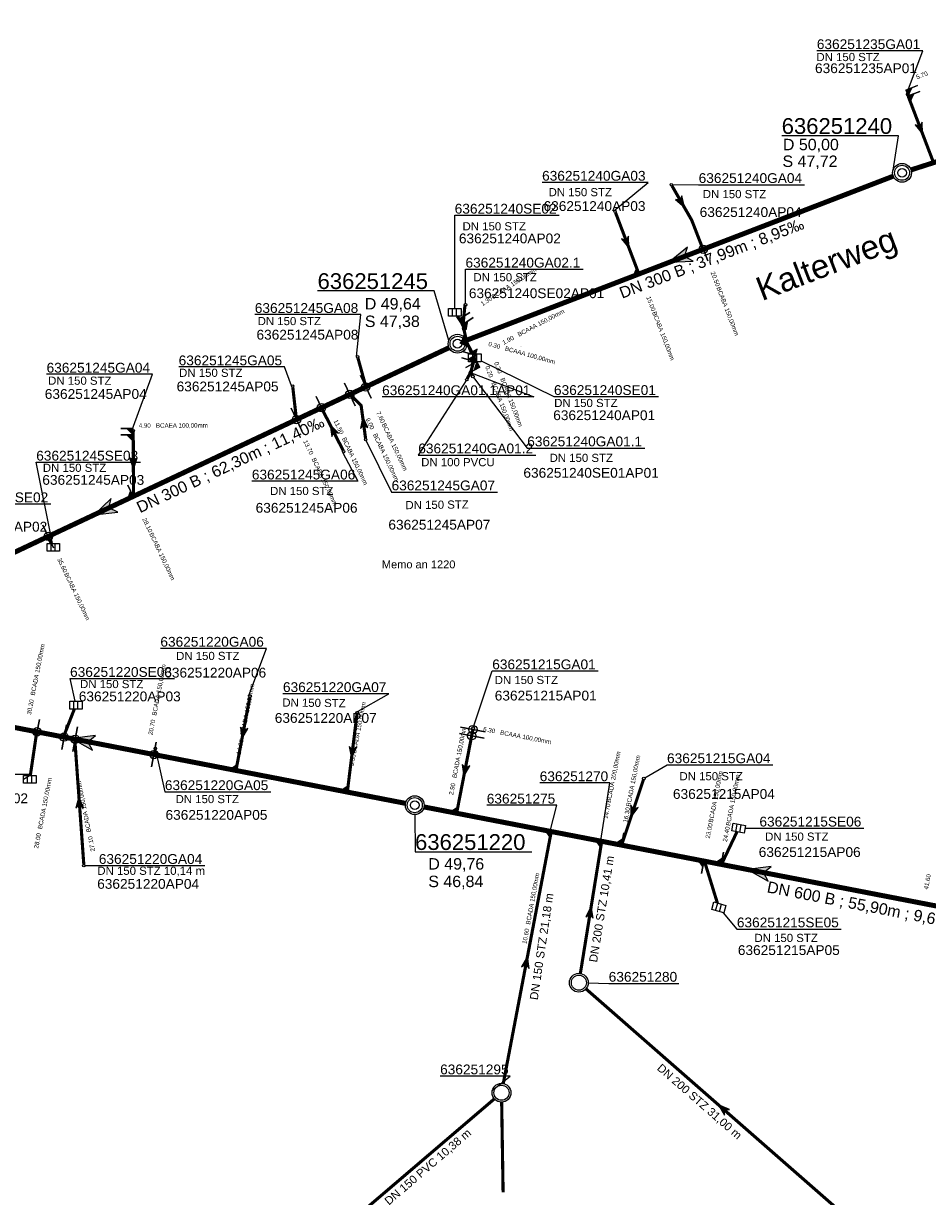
# Model space of a CAD drawing. Extents: x 356718 to 357658, y 5762241 to 5762615.
# Tile 89 of 157: x 357315 to 357387, y 5762296 to 5762389. Entities that reach past the tile are written whole.
import ezdxf
from ezdxf.enums import TextEntityAlignment as Align

# ---------------------------------------------------------------- set-up
doc = ezdxf.new("R2010")
doc.units = 0
doc.header["$MEASUREMENT"] = 0
doc.linetypes.add('AUSGEZOGEN', pattern=[0])
doc.linetypes.add('STRICHPUNKT', pattern=[5, 2, -1, 1, -1])
doc.layers.get('0').update_dxf_attribs({"linetype": 'AUSGEZOGEN'})
for name, color, linetype, true_color in [('111_00131_Symbol', 7, 'AUSGEZOGEN', 0x000000), ('111_00228_Schachtsymbol_nach_Sy', 7, 'AUSGEZOGEN', 0x000000), ('112_00229_Schachtdeckel', 7, 'AUSGEZOGEN', 0x000000), ('114_00133_Schachtnummer', 7, 'AUSGEZOGEN', 0x000000), ('114_10391_Deckelhoehe', 7, 'AUSGEZOGEN', 0x000000), ('114_10392_Schachtnummer', 7, 'AUSGEZOGEN', 0x000000), ('114_10393_Sohlhoehe', 7, 'AUSGEZOGEN', 0x000000), ('121_10376_Haltungen_Mischwasser', 6, 'STRICHPUNKT', 0xff00ff), ('121_10399_Haltungen_Mischwasser', 6, 'STRICHPUNKT', 0xff00ff), ('123_00048_Fliessrichtungspfeil', 7, 'AUSGEZOGEN', 0x000000), ('123_00137_Fliessrichtungspfeil', 7, 'AUSGEZOGEN', 0x000000), ('124_00118_Standard__Laenge___10', 7, 'AUSGEZOGEN', 0x000000), ('124_10395_Standard1', 7, 'AUSGEZOGEN', 0x000000), ('124_10626_Standard__Laenge____1', 7, 'AUSGEZOGEN', 0x000000), ('141_10677_Stutzen__alle__aus_DW', 7, 'AUSGEZOGEN', 0x000000), ('141_10868_Stutzen__141_', 7, 'AUSGEZOGEN', 0x000000), ('154_00087_Freie_Beschriftungen', 7, 'AUSGEZOGEN', 0x000000), ('156_10394_Strassennamen_1_500', 7, 'AUSGEZOGEN', 0x000000)]:
    doc.layers.add(name, color=color, linetype=linetype, true_color=true_color)
doc.styles.add('ARIAL', font='arial.ttf', dxfattribs={"height": 1.5})
doc.styles.get("Standard").update_dxf_attribs({"font": 'arial.ttf', "height": 1})

# ---------------------------------------------------------------- blocks, each defined once
blk = doc.blocks.new('N03')
at = {"color": 0}
for radius in [0.75, 0.6]:
    blk.add_circle((0, 0), radius, dxfattribs=at)
blk = doc.blocks.new('F00')
at = {"color": 0}
blk.add_circle((0, 0), 0.1, dxfattribs=at)
blk = doc.blocks.new('ES')
at = {"color": 0, "linetype": 'AUSGEZOGEN'}
for points in [[(-0.494, -0.319), (-0.494, 0.306), (0.506, 0.306), (0.506, -0.319), (-0.494, -0.319)], [(-0.169, -0.319), (-0.169, 0.306)], [(0.156, -0.319), (0.156, 0.306)]]:
    blk.add_lwpolyline(points, dxfattribs=at)
blk = doc.blocks.new('DEC')
at = {"color": 0}
blk.add_circle((0, 0), 0.35, dxfattribs=at)
blk = doc.blocks.new('FLI')
at = {"color": 0, "linetype": 'AUSGEZOGEN'}
blk.add_lwpolyline([(-0.4, 0), (-0.9, -0.6), (0.9, 0), (-0.9, 0.6), (-0.4, 0)], close=True, dxfattribs=at)
at = {"color": 0}
for points in [[(-0.4, 0), (0.9, 0), (-0.9, 0.6)], [(-0.9, -0.6), (0.9, 0), (-0.4, 0)]]:
    blk.add_solid(points, dxfattribs=at)

msp = doc.modelspace()

# ---------------------------------------------------------------- linework, layer by layer
at = {"layer": '114_00133_Schachtnummer', "color": 18, "linetype": 'AUSGEZOGEN', "true_color": 0x000000}
for points in [[(357384.966, 5762383.659), (357386.268, 5762387.119), (357377.813, 5762387.119)], [(357361.622, 5762374.341), (357364.349, 5762376.618), (357355.894, 5762376.618)], [(357366.302, 5762376.437), (357368.385, 5762376.435), (357376.84, 5762376.435)], [(357348.922, 5762366.561), (357348.922, 5762373.992), (357357.252, 5762373.992)], [(357349.783, 5762366.947), (357349.783, 5762369.69), (357359.174, 5762369.69)], [(357341.084, 5762362.734), (357341.429, 5762366.068), (357332.974, 5762366.068)], [(357351.031, 5762362.382), (357356.842, 5762359.521), (357365.172, 5762359.521)], [(357323.191, 5762356.864), (357324.818, 5762361.305), (357316.363, 5762361.305)], [(357335.896, 5762360.384), (357335.355, 5762361.888), (357326.9, 5762361.888)], [(357350.113, 5762361.465), (357355.237, 5762359.506), (357343.131, 5762359.506)], [(357349.831, 5762360.8), (357346.015, 5762354.863), (357355.407, 5762354.863)], [(357350.433, 5762361.05), (357354.71, 5762355.423), (357364.101, 5762355.423)], [(357341.868, 5762355.997), (357343.887, 5762351.913), (357352.342, 5762351.913)], [(357339.974, 5762355.099), (357341.193, 5762352.779), (357332.737, 5762352.779)], [(357316.831, 5762347.813), (357315.536, 5762354.285), (357323.866, 5762354.285)], [(357306.183, 5762344.587), (357308.36, 5762350.96), (357316.69, 5762350.96)], [(357332.504, 5762335.668), (357333.896, 5762339.436), (357325.441, 5762339.436)], [(357318.633, 5762335.218), (357318.237, 5762337.027), (357326.567, 5762337.027)], [(357350.429, 5762333.167), (357351.918, 5762337.634), (357360.374, 5762337.634)], [(357341.042, 5762334.323), (357343.674, 5762335.818), (357335.219, 5762335.818)], [(357325.057, 5762331.352), (357325.798, 5762327.996), (357334.254, 5762327.996)], [(357314.526, 5762329.012), (357315.122, 5762329.365), (357306.792, 5762329.365)], [(357364.098, 5762329.107), (357365.861, 5762330.143), (357374.316, 5762330.143)], [(357360.579, 5762324.111), (357361.29, 5762328.705), (357355.705, 5762328.705)], [(357356.534, 5762324.858), (357357.065, 5762326.92), (357351.481, 5762326.92)], [(357372.095, 5762325.089), (357373.234, 5762325.087), (357381.564, 5762325.087)], [(357319.438, 5762322.107), (357320.529, 5762322.105), (357328.984, 5762322.105)], [(357370.352, 5762318.336), (357371.434, 5762317.044), (357379.765, 5762317.044)], [(357359.578, 5762312.744), (357361.209, 5762312.705), (357366.794, 5762312.705)], [(357351.934, 5762304.177), (357353.344, 5762305.316), (357347.76, 5762305.316)]]:
    msp.add_lwpolyline(points, dxfattribs=at)
at = {"layer": '114_10392_Schachtnummer', "color": 18, "linetype": 'AUSGEZOGEN', "true_color": 0x000000}
for points in [[(357383.896, 5762377.602), (357384.317, 5762380.327), (357375.009, 5762380.327)], [(357348.448, 5762364.01), (357347.288, 5762367.952), (357337.98, 5762367.952)], [(357345.74, 5762326.177), (357345.758, 5762323.196), (357355.066, 5762323.196)]]:
    msp.add_lwpolyline(points, dxfattribs=at)
at = {"layer": '121_10376_Haltungen_Mischwasser', "color": 6, "linetype": 'STRICHPUNKT', "true_color": 0xff00ff, "const_width": 0.4}
for points in [[(357420.97, 5762389.098), (357385.327, 5762377.612)], [(357383.913, 5762377.113), (357349.85, 5762364.015)], [(357348.471, 5762363.427), (357293.184, 5762337.393)], [(357344.999, 5762327.07), (357293.184, 5762337.127)], [(357399.871, 5762316.458), (357346.471, 5762326.785)]]:
    msp.add_lwpolyline(points, dxfattribs=at)
at = {"layer": '121_10399_Haltungen_Mischwasser', "color": 6, "linetype": 'STRICHPUNKT', "true_color": 0xff00ff, "const_width": 0.25}
for points in [[(357385.092, 5762383.522), (357387.09, 5762378.285)], [(357366.252, 5762376.35), (357367.835, 5762373.598), (357368.696, 5762371.369)], [(357361.751, 5762374.211), (357363.582, 5762369.402)], [(357349.783, 5762366.847), (357349.734, 5762366.764), (357349.601, 5762365.375), (357349.6, 5762365.372)], [(357349.131, 5762365.936), (357349.576, 5762365.255), (357349.829, 5762364.114)], [(357350.364, 5762362.937), (357349.851, 5762363.91)], [(357341.203, 5762362.6), (357341.813, 5762360.4)], [(357350.331, 5762361.221), (357350.209, 5762361.492), (357350.498, 5762362.535)], [(357349.932, 5762360.972), (357350.162, 5762361.404)], [(357336.006, 5762360.269), (357336.284, 5762357.792)], [(357341.811, 5762356.186), (357341.456, 5762358.821), (357340.628, 5762359.629)], [(357340.024, 5762355.219), (357338.339, 5762358.545)], [(357323.275, 5762356.709), (357323.296, 5762351.672)], [(357316.739, 5762347.813), (357316.497, 5762348.298)], [(357332.573, 5762335.523), (357331.49, 5762329.794)], [(357318.576, 5762334.593), (357317.745, 5762332.46)], [(357341.127, 5762334.199), (357340.367, 5762328.07)], [(357350.378, 5762332.974), (357349.093, 5762326.379)], [(357315.065, 5762329.295), (357315.564, 5762332.681)], [(357319.331, 5762322.207), (357318.619, 5762332.092)], [(357325.02, 5762331.351), (357324.978, 5762331.058)], [(357363.98, 5762328.961), (357362.271, 5762323.83)], [(357352.797, 5762304.716), (357356.608, 5762324.722)], [(357371.438, 5762324.791), (357370.245, 5762322.286)], [(357358.948, 5762313.502), (357360.636, 5762323.943)], [(357369.879, 5762319.121), (357368.877, 5762322.362)], [(357381.216, 5762293.168), (357359.392, 5762312.268)], [(357359.189, 5762242.649), (357336.806, 5762242.554), (357336.192, 5762289.912), (357352.087, 5762303.492)], [(357352.783, 5762296.045), (357352.669, 5762303.229)]]:
    msp.add_lwpolyline(points, dxfattribs=at)
at = {"layer": '141_10677_Stutzen__alle__aus_DW', "color": 18, "linetype": 'AUSGEZOGEN', "true_color": 0x000000}
for points in [[(357385.093, 5762383.517), (357386.028, 5762383.874)], [(357385.093, 5762383.517), (357385.272, 5762383.05), (357385.56, 5762383.696)], [(357349.559, 5762365.281), (357350.396, 5762365.828)], [(357349.559, 5762365.281), (357349.833, 5762364.862), (357349.978, 5762365.554)], [(357350.445, 5762362.342), (357349.481, 5762362.609)], [(357350.69, 5762362.317), (357349.806, 5762361.851)], [(357350.445, 5762362.342), (357350.578, 5762362.824), (357349.963, 5762362.476)], [(357350.69, 5762362.317), (357350.457, 5762362.76), (357350.248, 5762362.084)], [(357323.276, 5762356.472), (357322.276, 5762356.468)], [(357323.276, 5762356.472), (357322.776, 5762356.47), (357323.278, 5762355.972)], [(357351.26, 5762332.274), (357349.297, 5762332.656)]]:
    msp.add_lwpolyline(points, close=True, dxfattribs=at)
at = {"layer": '141_10677_Stutzen__alle__aus_DW', "color": 18, "true_color": 0x000000}
msp.add_circle((357350.279, 5762332.465), 0.333, dxfattribs=at)
for points in [[(357385.093, 5762383.517), (357385.272, 5762383.05), (357385.56, 5762383.696)], [(357349.559, 5762365.281), (357349.833, 5762364.862), (357349.978, 5762365.554)], [(357350.445, 5762362.342), (357350.578, 5762362.824), (357349.963, 5762362.476)], [(357350.69, 5762362.317), (357350.457, 5762362.76), (357350.248, 5762362.084)], [(357323.276, 5762356.472), (357322.776, 5762356.47), (357323.278, 5762355.972)]]:
    msp.add_solid(points, dxfattribs=at)
at = {"layer": '141_10868_Stutzen__141_', "color": 18, "linetype": 'AUSGEZOGEN', "true_color": 0x000000}
for points in [[(357384.915, 5762383.984), (357385.849, 5762384.341)], [(357384.915, 5762383.984), (357385.093, 5762383.517), (357385.382, 5762384.163)], [(357369.11, 5762370.349), (357368.392, 5762372.216)], [(357363.617, 5762369.309), (357363.438, 5762369.776), (357363.151, 5762369.129)], [(357363.617, 5762369.309), (357363.258, 5762370.242)], [(357349.285, 5762365.699), (357350.122, 5762366.247)], [(357349.285, 5762365.699), (357349.559, 5762365.281), (357349.704, 5762365.973)], [(357349.897, 5762364.033), (357349.538, 5762364.966)], [(357349.803, 5762363.997), (357349.337, 5762363.818), (357349.983, 5762363.531)], [(357349.897, 5762364.033), (357349.717, 5762364.5), (357349.43, 5762363.854)], [(357349.803, 5762363.997), (357350.162, 5762363.064)], [(357350.578, 5762362.824), (357349.615, 5762363.091)], [(357350.578, 5762362.824), (357350.712, 5762363.306), (357350.097, 5762362.957)], [(357350.924, 5762361.875), (357350.69, 5762362.317), (357350.481, 5762361.642)], [(357342.248, 5762359.391), (357341.396, 5762361.2)], [(357350.924, 5762361.875), (357350.039, 5762361.409)], [(357340.981, 5762358.794), (357340.129, 5762360.604)], [(357338.719, 5762357.729), (357337.867, 5762359.539)], [(357336.729, 5762356.792), (357335.877, 5762358.601)], [(357323.274, 5762356.972), (357322.274, 5762356.968)], [(357323.274, 5762356.972), (357322.774, 5762356.97), (357323.276, 5762356.472)], [(357323.275, 5762351.562), (357323.062, 5762352.015), (357322.823, 5762351.349)], [(357323.275, 5762351.562), (357322.849, 5762352.467)], [(357316.916, 5762347.463), (357316.064, 5762349.272)], [(357315.788, 5762333.758), (357315.407, 5762331.795)], [(357317.948, 5762333.339), (357317.567, 5762331.376)], [(357318.831, 5762333.168), (357318.45, 5762331.204)], [(357351.356, 5762332.764), (357349.393, 5762333.147)], [(357325.114, 5762331.948), (357324.733, 5762329.985)], [(357331.501, 5762329.69), (357331.691, 5762330.672)], [(357331.501, 5762329.69), (357331.596, 5762330.181), (357331.01, 5762329.785)], [(357340.336, 5762327.975), (357340.431, 5762328.466), (357339.845, 5762328.07)], [(357340.336, 5762327.975), (357340.526, 5762328.957)], [(357349.073, 5762326.281), (357349.168, 5762326.772), (357348.582, 5762326.376)], [(357349.073, 5762326.281), (357349.263, 5762327.263)], [(357356.633, 5762324.82), (357356.142, 5762324.914), (357356.538, 5762324.329)], [(357356.633, 5762324.82), (357356.443, 5762323.838)], [(357362.229, 5762323.737), (357362.419, 5762324.719)], [(357360.659, 5762324.041), (357360.168, 5762324.136), (357360.564, 5762323.55)], [(357360.659, 5762324.041), (357360.469, 5762323.059)], [(357362.229, 5762323.737), (357362.324, 5762324.228), (357361.739, 5762323.832)], [(357370.182, 5762322.199), (357370.372, 5762323.181)], [(357368.808, 5762322.465), (357368.317, 5762322.56), (357368.713, 5762321.974)], [(357368.808, 5762322.465), (357368.618, 5762321.483)], [(357370.182, 5762322.199), (357370.277, 5762322.69), (357369.691, 5762322.294)]]:
    msp.add_lwpolyline(points, close=True, dxfattribs=at)
at = {"layer": '141_10868_Stutzen__141_', "color": 18, "true_color": 0x000000}
for centre in [(357368.751, 5762371.283), (357341.822, 5762360.295), (357340.555, 5762359.699), (357338.293, 5762358.634), (357336.303, 5762357.697), (357316.49, 5762348.367), (357315.597, 5762332.777), (357350.374, 5762332.956), (357317.757, 5762332.358), (357318.641, 5762332.186), (357324.923, 5762330.967)]:
    msp.add_circle(centre, 0.333, dxfattribs=at)
for points in [[(357384.915, 5762383.984), (357385.093, 5762383.517), (357385.382, 5762384.163)], [(357363.617, 5762369.309), (357363.438, 5762369.776), (357363.151, 5762369.129)], [(357349.285, 5762365.699), (357349.559, 5762365.281), (357349.704, 5762365.973)], [(357349.803, 5762363.997), (357349.337, 5762363.818), (357349.983, 5762363.531)], [(357349.897, 5762364.033), (357349.717, 5762364.5), (357349.43, 5762363.854)], [(357350.578, 5762362.824), (357350.712, 5762363.306), (357350.097, 5762362.957)], [(357350.924, 5762361.875), (357350.69, 5762362.317), (357350.481, 5762361.642)], [(357323.274, 5762356.972), (357322.774, 5762356.97), (357323.276, 5762356.472)], [(357323.275, 5762351.562), (357323.062, 5762352.015), (357322.823, 5762351.349)], [(357331.501, 5762329.69), (357331.596, 5762330.181), (357331.01, 5762329.785)], [(357340.336, 5762327.975), (357340.431, 5762328.466), (357339.845, 5762328.07)], [(357349.073, 5762326.281), (357349.168, 5762326.772), (357348.582, 5762326.376)], [(357356.633, 5762324.82), (357356.142, 5762324.914), (357356.538, 5762324.329)], [(357360.659, 5762324.041), (357360.168, 5762324.136), (357360.564, 5762323.55)], [(357362.229, 5762323.737), (357362.324, 5762324.228), (357361.739, 5762323.832)], [(357368.808, 5762322.465), (357368.317, 5762322.56), (357368.713, 5762321.974)], [(357370.182, 5762322.199), (357370.277, 5762322.69), (357369.691, 5762322.294)]]:
    msp.add_solid(points, dxfattribs=at)

# ---------------------------------------------------------------- block references
at = {"layer": '111_00131_Symbol', "color": 18, "true_color": 0x000000}
for name, p in [('F00', (357385.056, 5762383.615)), ('F00', (357366.202, 5762376.437)), ('F00', (357361.715, 5762374.304)), ('F00', (357349.783, 5762366.847)), ('ES', (357348.922, 5762366.255)), ('F00', (357341.176, 5762362.696)), ('ES', (357350.525, 5762362.631)), ('F00', (357350.372, 5762361.13)), ('F00', (357335.995, 5762360.368)), ('F00', (357349.885, 5762360.884)), ('F00', (357323.275, 5762356.809)), ('F00', (357341.824, 5762356.087)), ('F00', (357340.069, 5762355.13)), ('ES', (357316.892, 5762347.507)), ('ES', (357318.7, 5762334.912)), ('F00', (357332.592, 5762335.621)), ('F00', (357341.139, 5762334.298)), ('F00', (357350.397, 5762333.072)), ('F00', (357325.035, 5762331.45)), ('ES', (357315.02, 5762328.989)), ('F00', (357364.012, 5762329.056)), ('F00', (357319.338, 5762322.107)), ('N03', (357358.828, 5762312.762)), ('N03', (357352.657, 5762303.979))]:
    msp.add_blockref(name, p, dxfattribs=at)
for name, p, rotation in [('F00', (357368.732, 5762371.276), 20.89999999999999), ('F00', (357363.618, 5762369.309), 20.89999999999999), ('F00', (357349.559, 5762365.281), 123.2), ('F00', (357349.804, 5762363.998), 20.89999999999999), ('F00', (357349.851, 5762364.016), 20.89999999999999), ('F00', (357350.525, 5762362.631), 297.8), ('F00', (357350.209, 5762361.492), 264.2), ('F00', (357341.84, 5762360.304), 25.20000000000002), ('F00', (357340.556, 5762359.699), 25.20000000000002), ('F00', (357338.294, 5762358.634), 25.20000000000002), ('F00', (357336.295, 5762357.693), 25.20000000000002), ('F00', (357323.296, 5762351.572), 25.20000000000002), ('F00', (357316.452, 5762348.387), 25.20000000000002), ('F00', (357315.579, 5762332.78), 349), ('F00', (357317.709, 5762332.367), 349), ('F00', (357318.612, 5762332.192), 349), ('F00', (357324.963, 5762330.959), 349), ('F00', (357331.471, 5762329.696), 349), ('F00', (357340.355, 5762327.971), 349), ('F00', (357349.074, 5762326.281), 349.1), ('F00', (357356.627, 5762324.82), 349.1), ('ES', (357371.58, 5762325.089), 349.5), ('F00', (357360.652, 5762324.042), 349.1), ('F00', (357362.239, 5762323.735), 349.1), ('F00', (357368.847, 5762322.458), 349.1), ('F00', (357370.202, 5762322.196), 349.1), ('ES', (357369.987, 5762318.772), 344.1)]:
    msp.add_blockref(name, p, dxfattribs=dict(at, rotation=rotation))
at = {"layer": '111_00228_Schachtsymbol_nach_Sy', "color": 18, "true_color": 0x000000}
for p in [(357384.613, 5762377.382), (357349.15, 5762363.746), (357345.735, 5762326.927)]:
    msp.add_blockref('N03', p, dxfattribs=at)
at = {"layer": '112_00229_Schachtdeckel', "color": 18, "true_color": 0x000000}
for p in [(357384.613, 5762377.382), (357349.15, 5762363.746), (357345.735, 5762326.927)]:
    msp.add_blockref('DEC', p, dxfattribs=at)
at = {"layer": '123_00048_Fliessrichtungspfeil', "color": 18, "true_color": 0x000000}
for p, rotation in [((357366.882, 5762370.564), 201.1), ((357320.967, 5762350.475), 205.3), ((357319.259, 5762332.066), 169), ((357373.171, 5762321.622), 169)]:
    msp.add_blockref('FLI', p, dxfattribs=dict(at, rotation=rotation))
at = {"layer": '123_00137_Fliessrichtungspfeil', "color": 18, "true_color": 0x000000, "xscale": 0.5, "yscale": 0.5, "zscale": 0.5}
for p, rotation in [((357386.091, 5762380.904), 290.9), ((357367.019, 5762375.018), 300.0000000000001), ((357362.666, 5762371.806), 290.9), ((357339.182, 5762356.882), 116.8), ((357341.64, 5762357.454), 97.6), ((357323.285, 5762354.19), 270.3), ((357332.031, 5762332.658), 259.3), ((357340.747, 5762331.134), 263), ((357349.736, 5762329.677), 258.9999999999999), ((357318.975, 5762327.15), 94.10000000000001), ((357363.126, 5762326.395), 251.6), ((357359.74, 5762318.402), 80.8), ((357354.642, 5762314.4), 79.19999999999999), ((357370.304, 5762302.718), 138.8)]:
    msp.add_blockref('FLI', p, dxfattribs=dict(at, rotation=rotation))

# ---------------------------------------------------------------- texts
at = {"layer": '114_00133_Schachtnummer', "color": 18, "true_color": 0x000000, "style": 'ARIAL'}
for s, height, p in [('636251235GA01', 0.78136, (357377.813, 5762388.035)), ('636251235AP01', 0.78136, (357377.667, 5762386.118)), ('636251240GA03', 0.78136, (357355.894, 5762377.533)), ('636251240GA04', 0.78136, (357368.385, 5762377.351)), ('636251240SE02', 0.78136, (357348.922, 5762374.908)), ('636251240AP03', 0.78136, (357356.011, 5762375.118)), ('636251240AP04', 0.78136, (357368.467, 5762374.638)), ('636251240AP02', 0.78136, (357349.256, 5762372.537)), ('636251240GA02.1', 0.78136, (357349.783, 5762370.606)), ('636251240SE02AP01', 0.78136, (357350.052, 5762368.165)), ('636251245GA08', 0.78136, (357332.974, 5762366.984)), ('636251245AP08', 0.78136, (357333.109, 5762364.856)), ('636251245GA04', 0.78136, (357316.363, 5762362.221)), ('636251245GA05', 0.78136, (357326.9, 5762362.804)), ('636251245AP05', 0.78136, (357326.737, 5762360.724)), ('636251240GA01.1AP01', 0.78136, (357343.131, 5762360.422)), ('636251240SE01', 0.78136, (357356.842, 5762360.437)), ('636251245AP04', 0.78136, (357316.218, 5762360.126)), ('636251240AP01', 0.78136, (357356.782, 5762358.43)), ('636251240GA01.2', 0.78136, (357346.015, 5762355.779)), ('636251240GA01.1', 0.78136, (357354.71, 5762356.339)), ('636251245SE03', 0.78136, (357315.536, 5762355.201)), ('636251245GA06', 0.78136, (357332.737, 5762353.695)), ('636251240SE01AP01', 0.78136, (357354.404, 5762353.834)), ('636251245AP03', 0.78136, (357316.022, 5762353.27)), ('636251245GA07', 0.78136, (357343.887, 5762352.829)), ('636251245SE02', 0.78136, (357308.36, 5762351.876)), ('636251245AP06', 0.78136, (357333.04, 5762351.042)), ('636251245AP02', 0.78136, (357308.282, 5762349.537)), ('636251245AP07', 0.78136, (357343.632, 5762349.697)), ('636251220GA06', 0.78136, (357325.441, 5762340.352)), ('636251220SE03', 0.78136, (357318.237, 5762337.943)), ('636251220AP06', 0.78136, (357325.75, 5762337.891)), ('636251215GA01', 0.78136, (357351.918, 5762338.55)), ('636251220AP03', 0.78136, (357318.933, 5762335.993)), ('636251220GA07', 0.78136, (357335.219, 5762336.734)), ('636251215AP01', 0.78136, (357352.117, 5762336.059)), ('636251220AP07', 0.78136, (357334.567, 5762334.276)), ('636251215GA04', 0.78136, (357365.861, 5762331.059)), ('636251270', 0.7814, (357355.705, 5762329.621)), ('636251220GA05', 0.78136, (357325.798, 5762328.912)), ('636251220AP02', 0.78136, (357306.749, 5762327.866)), ('636251275', 0.7814, (357351.481, 5762327.836)), ('636251215AP04', 0.78136, (357366.333, 5762328.21)), ('636251220AP05', 0.78136, (357325.85, 5762326.542)), ('636251215SE06', 0.78136, (357373.234, 5762326.003)), ('636251220GA04', 0.78136, (357320.529, 5762323.021)), ('636251215AP06', 0.78136, (357373.179, 5762323.573)), ('636251220AP04', 0.78136, (357320.398, 5762321.035)), ('636251215SE05', 0.78136, (357371.434, 5762317.96)), ('636251215AP05', 0.78136, (357371.512, 5762315.75)), ('636251280', 0.7814, (357361.209, 5762313.62)), ('636251295', 0.7814, (357347.76, 5762306.232))]:
    msp.add_text(s, height=height, dxfattribs=at).set_placement(p, align=Align.TOP_LEFT)
at = {"layer": '114_10391_Deckelhoehe', "color": 18, "true_color": 0x000000, "style": 'ARIAL'}
for s, p in [('D 50,00', (357375.108, 5762380.094)), ('D 49,64', (357341.75, 5762367.389)), ('D 49,76', (357346.816, 5762322.698))]:
    msp.add_text(s, height=0.9116, dxfattribs=at).set_placement(p, align=Align.TOP_LEFT)
at = {"layer": '114_10392_Schachtnummer', "color": 18, "true_color": 0x000000, "style": 'ARIAL'}
for s, p in [('636251240', (357375.009, 5762381.744)), ('636251245', (357337.98, 5762369.368)), ('636251220', (357345.758, 5762324.612))]:
    msp.add_text(s, height=1.2601, dxfattribs=at).set_placement(p, align=Align.TOP_LEFT)
at = {"layer": '114_10393_Sohlhoehe', "color": 18, "true_color": 0x000000, "style": 'ARIAL'}
for s, p in [('S 47,72', (357375.075, 5762378.761)), ('S 47,38', (357341.75, 5762365.989)), ('S 46,84', (357346.816, 5762321.298))]:
    msp.add_text(s, height=0.9116, dxfattribs=at).set_placement(p, align=Align.TOP_LEFT)
at = {"layer": '124_00118_Standard__Laenge___10', "color": 18, "true_color": 0x000000, "style": 'ARIAL'}
msp.add_text('DN 150 STZ 10,14 m', height=0.65113, dxfattribs=at).set_placement((357320.412, 5762322.018), align=Align.TOP_LEFT)
for s, rotation, p in [('DN 200 STZ 10,41 m', 80.8, (357359.63, 5762314.454)), ('DN 150 STZ 21,18 m', 81.6, (357354.902, 5762311.444)), ('DN 200 STZ 31,00 m', 318.9, (357365.435, 5762306.352)), ('DN 150 PVC 10,38 m', 40.7, (357343.248, 5762295.466))]:
    msp.add_text(s, height=0.65113, rotation=rotation, dxfattribs=at).set_placement(p, align=Align.TOP_LEFT)
at = {"layer": '124_10395_Standard1', "color": 18, "true_color": 0x000000, "style": 'ARIAL'}
for s, rotation, p in [('DN 300 B ; 37,99m ; 8,95‰', 21, (357361.948, 5762368.181)), ('DN 300 B ; 62,30m ; 11,40‰', 25.2, (357323.426, 5762351.039)), ('DN 600 B ; 55,90m ; 9,66‰', 349.1, (357373.954, 5762320.871))]:
    msp.add_text(s, height=0.91158, rotation=rotation, dxfattribs=at).set_placement(p, align=Align.TOP_LEFT)
at = {"layer": '124_10626_Standard__Laenge____1', "color": 18, "true_color": 0x000000, "style": 'ARIAL'}
for s, height, p in [('DN 150 STZ', 0.6511, (357377.779, 5762386.946)), ('DN 150 STZ', 0.6511, (357356.414, 5762376.163)), ('DN 150 STZ', 0.6511, (357349.549, 5762373.44)), ('DN 150 STZ', 0.6511, (357350.417, 5762369.376)), ('DN 150 STZ', 0.6511, (357333.202, 5762365.879)), ('DN 150 STZ', 0.6511, (357326.936, 5762361.752)), ('DN 150 STZ', 0.6511, (357356.861, 5762359.344)), ('DN 100 PVCU', 0.65113, (357346.248, 5762354.619)), ('DN 150 STZ', 0.6511, (357356.494, 5762354.963)), ('DN 150 STZ', 0.6511, (357316.064, 5762354.171)), ('DN 150 STZ', 0.6511, (357334.191, 5762352.321)), ('DN 150 STZ', 0.6511, (357326.695, 5762339.16)), ('DN 150 STZ', 0.6511, (357352.113, 5762337.24)), ('DN 150 STZ', 0.6511, (357366.854, 5762329.56)), ('DN 150 STZ', 0.6511, (357326.655, 5762327.739)), ('DN 150 STZ', 0.6511, (357373.688, 5762324.742)), ('DN 150 STZ', 0.6511, (357372.836, 5762316.66))]:
    msp.add_text(s, height=height, dxfattribs=at).set_placement(p, align=Align.TOP_LEFT)
for rotation, p in [(359.9, (357368.718, 5762376.014)), (359.9, (357316.483, 5762361.127)), (0.7, (357344.986, 5762351.192)), (359.9, (357319.03, 5762336.921)), (359.4, (357335.174, 5762335.443))]:
    msp.add_text('DN 150 STZ', height=0.6511, rotation=rotation, dxfattribs=at).set_placement(p, align=Align.TOP_LEFT)
at = {"layer": '141_10677_Stutzen__alle__aus_DW', "color": 18, "true_color": 0x000000}
for s, rotation, p in [('5.70', 20.8, (357386.643, 5762384.113)), ('0.30', 344.5, (357352.047, 5762361.901)), ('4.90', 0.2, (357324.938, 5762356.482)), ('6.30', 349, (357351.91, 5762332.151))]:
    msp.add_text(s, height=0.00707, rotation=rotation, dxfattribs=at).set_placement(p, align=Align.TOP_RIGHT)
for s, rotation, p in [('BCAAA 150,00mm', 33.1, (357350.887, 5762367.783)), ('1.30', 33.1, (357350.536, 5762367.554)), ('1.90', 27.7, (357353.78, 5762363.293)), ('BCAAA 150,00mm', 27.7, (357354.151, 5762363.487)), ('BCAAA 100,00mm', 344.5, (357352.048, 5762361.901)), ('BCAEA 100,00mm', 0.2, (357324.939, 5762356.482)), ('BCAAA 100,00mm', 349, (357351.911, 5762332.151))]:
    msp.add_text(s, height=0.00707, rotation=rotation, dxfattribs=at).set_placement(p, align=Align.TOP_LEFT)
at = {"layer": '141_10868_Stutzen__141_', "color": 18, "true_color": 0x000000}
for s, height, rotation, p in [('5.70', 0.3533, 20.8, (357385.684, 5762385.163)), ('BCAAA 150,00mm', 0.35326, 33.1, (357351.818, 5762367.595)), ('BCABA 150,00mm', 0.35326, 291.1, (357370.129, 5762368.336)), ('BCAAA 150,00mm', 0.35326, 27.8, (357353.89, 5762364.605)), ('BCABA 150,00mm', 0.35326, 291.1, (357364.995, 5762366.362)), ('1.90', 0.3533, 27.8, (357352.675, 5762363.965)), ('0.30', 0.3533, 344.5, (357351.67, 5762363.918)), ('BCAAA 100,00mm', 0.35326, 344.5, (357352.993, 5762363.551)), ('0.30', 0.3533, 291.1, (357352.389, 5762362.346)), ('0.20', 0.3533, 291.1, (357351.675, 5762362.025)), ('BCABA 150,00mm', 0.35326, 291.1, (357352.169, 5762360.744)), ('BCABA 150,00mm', 0.35326, 291.1, (357352.883, 5762361.064)), ('4.90', 0.3533, 0.2, (357323.712, 5762357.391)), ('BCAEA 100,00mm', 0.35326, 0.2, (357325.085, 5762357.396)), ('11.50', 0.3533, 295.3, (357339.566, 5762357.741)), ('9.00', 0.3533, 295.3, (357342.125, 5762357.88)), ('BCABA 150,00mm', 0.35326, 295.3, (357343.407, 5762357.456)), ('BCABA 150,00mm', 0.35326, 295.3, (357342.712, 5762356.638)), ('13.70', 0.3533, 295.3, (357337.145, 5762356.109)), ('BCABA 150,00mm', 0.35326, 295.3, (357340.236, 5762356.323)), ('BCABA 150,00mm', 0.35326, 295.3, (357337.816, 5762354.692)), ('BCABA 150,00mm', 0.35326, 295.3, (357324.86, 5762348.723)), ('BCABA 150,00mm', 0.35326, 295.3, (357318.075, 5762345.528)), ('BCADA 150,00mm', 0.35326, 78.9, (357315.072, 5762335.725)), ('BCADA 150,00mm', 0.35326, 79, (357324.759, 5762334.114)), ('BCADA 150,00mm', 0.35326, 79, (357331.8, 5762332.54)), ('30.20', 0.3533, 78.9, (357314.77, 5762334.187)), ('BCADA 150,00mm', 0.35326, 79, (357340.698, 5762331.094)), ('20.70', 0.3533, 79, (357324.46, 5762332.575)), ('6.30', 0.3533, 349, (357351.241, 5762333.182)), ('14.00', 0.3533, 79, (357331.5, 5762331.001)), ('BCADA 150,00mm', 0.35326, 79, (357348.714, 5762329.132)), ('BCAAA 100,00mm', 0.35326, 349, (357352.59, 5762332.92)), ('BCADA 200,00mm', 0.35326, 79, (357361.019, 5762327.161)), ('BCADA 150,00mm', 0.35326, 79, (357362.59, 5762326.857)), ('BCADA 150,00mm', 0.35326, 79, (357369.168, 5762325.585)), ('BCADA 150,00mm', 0.35326, 78.9, (357315.645, 5762325.054)), ('BCADA 150,00mm', 0.35326, 101.5, (357319.573, 5762324.733)), ('2.90', 0.3533, 79, (357348.452, 5762327.783)), ('BCADA 150,00mm', 0.35326, 79, (357370.542, 5762325.319)), ('28.00', 0.3533, 78.9, (357315.343, 5762323.515)), ('27.10', 0.3533, 101.5, (357319.886, 5762323.196)), ('BCADA 150,00mm', 0.35326, 79.6, (357354.586, 5762317.439)), ('41.60', 0.3533, 79, (357386.34, 5762320.245)), ('10.60', 0.3533, 79.6, (357354.303, 5762315.897))]:
    msp.add_text(s, height=height, rotation=rotation, dxfattribs=at).set_placement(p, align=Align.TOP_LEFT)
for s, rotation, p in [('20.50', 291.1, (357370.105, 5762368.399)), ('1.30', 33.1, (357351.761, 5762367.557)), ('15.00', 291.1, (357364.971, 5762366.425)), ('7.60', 295.3, (357343.378, 5762357.518)), ('28.10', 295.3, (357324.831, 5762348.785)), ('35.60', 295.3, (357318.046, 5762345.59)), ('5.00', 79, (357340.685, 5762331.027)), ('14.70', 79, (357361.006, 5762327.094)), ('16.30', 79, (357362.577, 5762326.79)), ('23.00', 79, (357369.155, 5762325.518)), ('24.40', 79, (357370.529, 5762325.252))]:
    msp.add_text(s, height=0.3533, rotation=rotation, dxfattribs=at).set_placement(p, align=Align.TOP_RIGHT)
at = {"layer": '154_00087_Freie_Beschriftungen', "color": 18, "true_color": 0x000000, "style": 'ARIAL'}
msp.add_text('Memo an 1220', height=0.63007, dxfattribs=at).set_placement((357343.109, 5762346.453), align=Align.TOP_LEFT)
at = {"layer": '156_10394_Strassennamen_1_500', "color": 18, "true_color": 0x000000, "style": 'ARIAL'}
msp.add_text('Kalterweg', height=1.8902, rotation=21, dxfattribs=at).set_placement((357372.753, 5762368.902), align=Align.TOP_LEFT)

doc.saveas('drawing.dxf')
